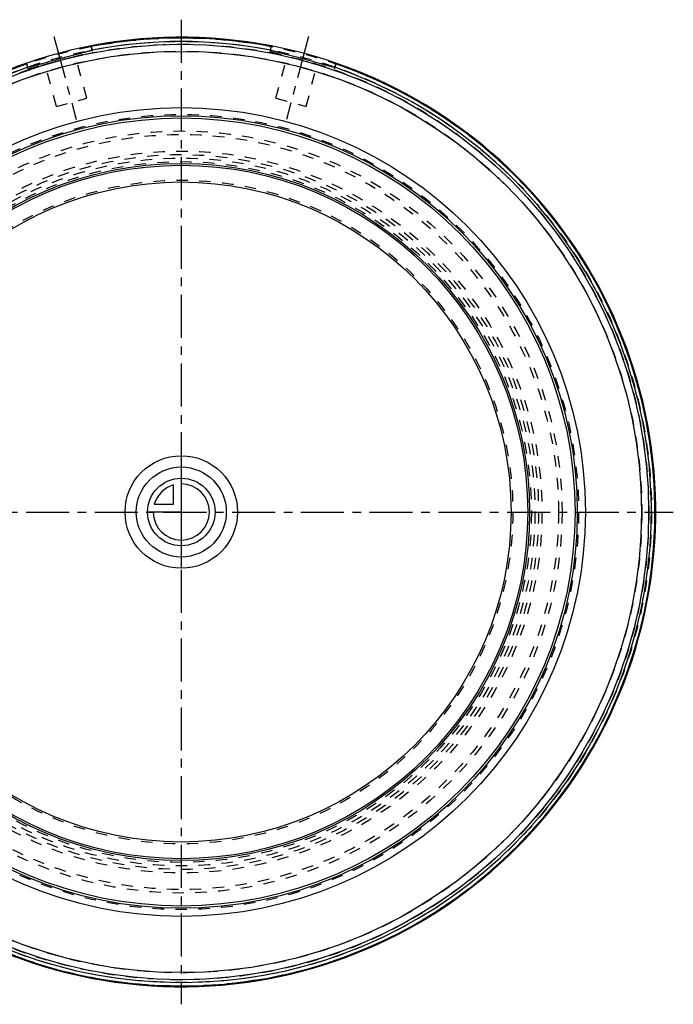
# Model space of a CAD drawing. Header units: millimetres. Extents: x 109 to 391, y 110 to 390.
# Tile 6 of 6: x 205 to 391, y 110 to 390. Entities that reach past the tile are written whole.
import ezdxf

# ---------------------------------------------------------------- set-up
doc = ezdxf.new("R2010")
doc.units = ezdxf.units.MM
doc.header["$LTSCALE"] = 32.592593
doc.linetypes.add('CENTER', pattern=[0.6, 0.375, -0.075, 0.075, -0.075])
doc.linetypes.add('HIDDEN', pattern=[0.2, 0.1, -0.1])
for name, color, linetype in [('ACHSEN_S', 7, 'CONTINUOUS'), ('KONST.EL_MIT_GEO', 7, 'CONTINUOUS'), ('KURVEN', 7, 'CONTINUOUS')]:
    doc.layers.add(name, color=color, linetype=linetype)

msp = doc.modelspace()

# ---------------------------------------------------------------- linework, layer by layer
at = {"layer": 'ACHSEN_S', "color": 2, "linetype": 'CENTER'}
for p, q in [((250.98, 390), (250.98, 110)), ((109.03, 250), (391.01, 250))]:
    msp.add_line(p, q, dxfattribs=at)
at = {"layer": 'KONST.EL_MIT_GEO', "color": 2, "linetype": 'CENTER'}
for p, q in [((214.75, 385.23), (221.06, 361.66)), ((287.22, 385.23), (280.9, 361.66))]:
    msp.add_line(p, q, dxfattribs=at)
at = {"layer": 'KONST.EL_MIT_GEO', "color": 8, "linetype": 'HIDDEN'}
for p, q in [((207.38, 376.01), (225.74, 380.93)), ((225.74, 380.93), (225.36, 382.33)), ((276.23, 380.93), (276.6, 382.33)), ((276.23, 380.93), (294.58, 376.01)), ((224.07, 367.64), (220.86, 379.62)), ((277.9, 367.64), (281.11, 379.62)), ((207.38, 376.01), (207.01, 377.41)), ((215.47, 365.34), (212.26, 377.32)), ((286.49, 365.34), (289.7, 377.32)), ((294.58, 376.01), (294.96, 377.41)), ((215.47, 365.34), (224.07, 367.64)), ((277.9, 367.64), (286.49, 365.34))]:
    msp.add_line(p, q, dxfattribs=at)
at = {"layer": 'KONST.EL_MIT_GEO', "color": 7, "linetype": 'Continuous'}
for p, q in [((225.36, 382.33), (225.3, 382.54)), ((276.6, 382.33), (276.66, 382.54)), ((207.01, 377.41), (206.95, 377.62)), ((294.96, 377.41), (295.01, 377.62))]:
    msp.add_line(p, q, dxfattribs=at)
at = {"layer": 'KONST.EL_MIT_GEO', "color": 8, "linetype": 'HIDDEN'}
for radius in [134.83, 133.83, 133.04, 131.04, 113.05, 108.35, 107.35, 102.65, 101.65, 100.65, 99.65, 94.35]:
    msp.add_circle((250.98, 250), radius, dxfattribs=at)
at = {"layer": 'KONST.EL_MIT_GEO', "color": 7, "linetype": 'Continuous'}
for radius in [133, 131, 115, 112.7, 112.05, 99.1, 98.61, 93.85]:
    msp.add_circle((250.98, 250), radius, dxfattribs=at)
for radius, start, end in [(135, 79.0353, 79.0191), (134.79, 79.0416, 100.9584), (133.79, 79.0511, 100.9489), (134.79, 109.0416, 70.9584), (133.79, 109.0511, 70.9489)]:
    msp.add_arc((250.98, 250), radius, start, end, dxfattribs=at)
at = {"layer": 'KONST.EL_MIT_GEO', "color": 8, "linetype": 'HIDDEN'}
msp.add_arc((250.98, 250), 135, 79.0191, 79.0353, dxfattribs=at)
at = {"layer": 'KONST.EL_MIT_GEO', "color": 7, "linetype": 'Continuous'}
for points, knots in [([(225.57, 381.35), (225.54, 381.33), (225.43, 381.28), (225.24, 381.21), (224.97, 381.12), (224.63, 381.02), (224.22, 380.9), (223.54, 380.72), (222.55, 380.46), (221.21, 380.11), (219.72, 379.73), (218.11, 379.31), (217.01, 379.02), (216.45, 378.87)], [0, 0, 0, 0, 0.013822, 0.035752, 0.065734, 0.103563, 0.14894, 0.201491, 0.326305, 0.473819, 0.639051, 0.81643, 1, 1, 1, 1]), ([(225.36, 382.33), (225.39, 382.21), (225.44, 382.04), (225.5, 381.81), (225.53, 381.67), (225.56, 381.55), (225.58, 381.46), (225.58, 381.4), (225.58, 381.36), (225.57, 381.35)], [0, 0, 0, 0, 0.371217, 0.539959, 0.689125, 0.81319, 0.907674, 0.969671, 1, 1, 1, 1]), ([(276.39, 381.35), (276.38, 381.36), (276.38, 381.4), (276.39, 381.46), (276.4, 381.55), (276.43, 381.67), (276.47, 381.81), (276.53, 382.04), (276.57, 382.21), (276.6, 382.33)], [0, 0, 0, 0, 0.030329, 0.092328, 0.186812, 0.31088, 0.460048, 0.628793, 1, 1, 1, 1]), ([(285.51, 378.87), (284.95, 379.02), (283.85, 379.31), (282.25, 379.73), (280.75, 380.11), (279.42, 380.46), (278.43, 380.72), (277.75, 380.9), (277.34, 381.02), (276.99, 381.12), (276.73, 381.21), (276.53, 381.28), (276.43, 381.33), (276.39, 381.35)], [0, 0, 0, 0, 0.183568, 0.360946, 0.526177, 0.67369, 0.798504, 0.851056, 0.896434, 0.934264, 0.964247, 0.986178, 1, 1, 1, 1]), ([(216.45, 378.87), (215.89, 378.72), (214.79, 378.42), (213.19, 377.98), (211.71, 377.57), (210.38, 377.2), (209.39, 376.93), (208.71, 376.75), (208.3, 376.64), (207.95, 376.56), (207.67, 376.5), (207.47, 376.47), (207.35, 376.46), (207.31, 376.46)], [0, 0, 0, 0, 0.183561, 0.360933, 0.526156, 0.673663, 0.798485, 0.851042, 0.896425, 0.934259, 0.964243, 0.986177, 1, 1, 1, 1]), ([(294.65, 376.46), (294.61, 376.46), (294.5, 376.47), (294.29, 376.5), (294.01, 376.56), (293.67, 376.64), (293.25, 376.75), (292.57, 376.93), (291.59, 377.2), (290.26, 377.57), (288.77, 377.98), (287.17, 378.42), (286.07, 378.72), (285.51, 378.87)], [0, 0, 0, 0, 0.013823, 0.035757, 0.065741, 0.103575, 0.148958, 0.201515, 0.326337, 0.473843, 0.639067, 0.816439, 1, 1, 1, 1]), ([(207.31, 376.46), (207.3, 376.46), (207.28, 376.49), (207.26, 376.55), (207.22, 376.64), (207.19, 376.75), (207.15, 376.9), (207.09, 377.12), (207.04, 377.29), (207.01, 377.41)], [0, 0, 0, 0, 0.030329, 0.092328, 0.186812, 0.31088, 0.460048, 0.628793, 1, 1, 1, 1]), ([(294.96, 377.41), (294.93, 377.29), (294.88, 377.12), (294.82, 376.9), (294.78, 376.75), (294.74, 376.64), (294.71, 376.55), (294.68, 376.49), (294.66, 376.46), (294.65, 376.46)], [0, 0, 0, 0, 0.371217, 0.539959, 0.689125, 0.81319, 0.907674, 0.969671, 1, 1, 1, 1])]:
    msp.add_open_spline(points, degree=3, knots=knots, dxfattribs=at)
at = {"layer": 'KURVEN', "color": 40, "linetype": 'Continuous'}
for p, q in [((250.98, 266), (250.98, 234)), ((248.78, 252.2), (248.78, 257.69)), ((243.29, 252.2), (248.78, 252.2)), ((250.98, 250), (241.38, 250))]:
    msp.add_line(p, q, dxfattribs=at)
for radius in [16, 12.8, 9.6]:
    msp.add_circle((250.98, 250), radius, dxfattribs=at)
for start, end in [(180, 90), (105.962, 164.038)]:
    msp.add_arc((250.98, 250), 8, start, end, dxfattribs=at)

doc.saveas('drawing.dxf')
